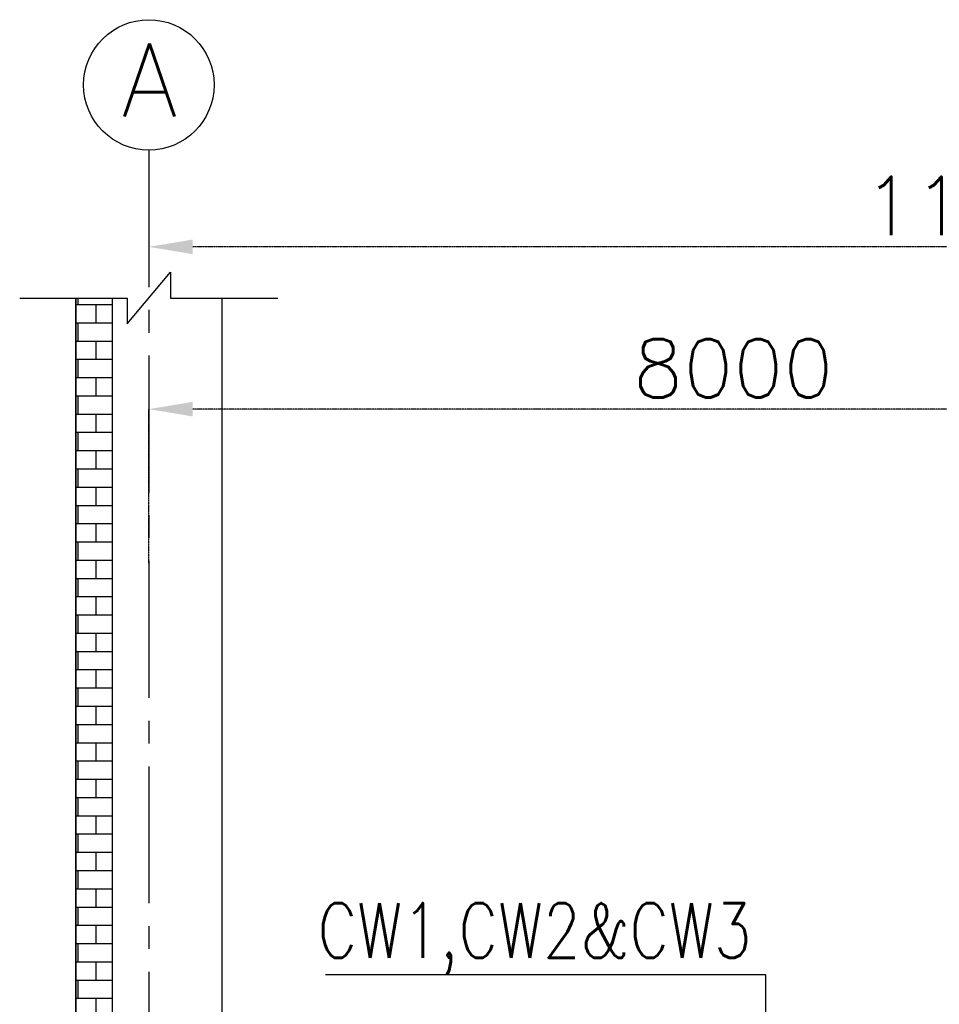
# Model space of a CAD drawing. Header units: inches. Extents: x -341304 to 31571016, y -692717 to 2132253.
# Tile 56 of 256: x 441519 to 454108, y -563255 to -549773. Entities that reach past the tile are written whole.
import ezdxf
from ezdxf.enums import TextEntityAlignment as Align

# ---------------------------------------------------------------- set-up
doc = ezdxf.new("R2010")
doc.units = ezdxf.units.IN
doc.header["$MEASUREMENT"] = 0
doc.linetypes.add('CENTER', pattern=[2, 1.25, -0.25, 0.25, -0.25])
doc.linetypes.add('CENTER2', pattern=[1.125, 0.75, -0.125, 0.125, -0.125])
for name, color, linetype in [('0-CL', 8, 'CENTER'), ('CT Basin', 4, 'Continuous'), ('CW PH Elevation', 8, 'Continuous')]:
    doc.layers.add(name, color=color, linetype=linetype)
doc.styles.add('ROMANS', font='romans')
doc.dimstyles.new('User-300', dxfattribs={"dimscale": 400, "dimtxt": 1.5, "dimasz": 1.25, "dimexe": 1, "dimexo": 1, "dimgap": 0.4, "dimtad": 1, "dimdec": 0, "dimlfac": 0.5, "dimzin": 0, "dimdsep": 46, "dimtxsty": 'ROMANS', "dimcen": 1, "dimclrd": 8, "dimclre": 8, "dimclrt": 3, "dimadec": 0, "dimazin": 0, "dimtfac": 1, "dimtdec": 0, "dimtix": 1, "dimtofl": 0, "dimtmove": 0, "dimatfit": 3, "dimfxl": 1, "dimtolj": 1, "dimtzin": 0, "dimarcsym": 0})
doc.dimstyles.new('User600', dxfattribs={"dimscale": 500, "dimtxt": 1.5, "dimasz": 1.25, "dimexe": 1, "dimexo": 1, "dimgap": 0.4, "dimtad": 1, "dimdec": 0, "dimzin": 0, "dimdsep": 46, "dimtxsty": 'ROMANS', "dimcen": 1, "dimclrd": 8, "dimclre": 8, "dimclrt": 3, "dimadec": 0, "dimazin": 0, "dimtfac": 1, "dimtdec": 0, "dimtix": 1, "dimtofl": 0, "dimtmove": 0, "dimatfit": 3, "dimfxl": 1, "dimtolj": 1, "dimtzin": 0, "dimarcsym": 0})

# ---------------------------------------------------------------- blocks, each defined once
blk = doc.blocks.new('*D655')
at = {"layer": '0-CL', "color": 8, "lineweight": -2, "transparency": 16777216}
for p, q in [((-1540854, 183145), (-1540854, 183577)), ((-1563854, 183177), (-1563854, 182777)), ((-1541454, 183177), (-1563254, 183177))]:
    blk.add_line(p, q, dxfattribs=at)
at = {"layer": '0-CL', "color": 8, "transparency": 16777216}
for points in [[(-1563254, 183277), (-1563254, 183077), (-1563854, 183177)], [(-1541454, 183277), (-1541454, 183077), (-1540854, 183177)]]:
    blk.add_solid(points, dxfattribs=at)
at = {"layer": 'Defpoints', "color": 0, "transparency": 16777216}
for p in [(-1563854, 183577), (-1563854, 183177), (-1540854, 182745)]:
    blk.add_point(p, dxfattribs=at)
at = {"layer": '0-CL', "color": 3, "transparency": 16777216, "insert": (-1552354, 183737), "char_height": 800, "attachment_point": 5, "style": 'ROMANS'}
blk.add_mtext('\\A1;11500', dxfattribs=at)
blk = doc.blocks.new('*D656')
at = {"layer": '0-CL', "color": 8, "lineweight": -2, "transparency": 16777216}
for p, q in [((-1563854, 178848), (-1563854, 180955)), ((-1548454, 180955), (-1563254, 180955)), ((-1547854, 179194), (-1547854, 180955))]:
    blk.add_line(p, q, dxfattribs=at)
at = {"layer": '0-CL', "color": 8, "transparency": 16777216}
for points in [[(-1563254, 181055), (-1563254, 180855), (-1563854, 180955)], [(-1548454, 181055), (-1548454, 180855), (-1547854, 180955)]]:
    blk.add_solid(points, dxfattribs=at)
at = {"layer": 'Defpoints', "color": 0, "transparency": 16777216}
for p in [(-1563854, 180955), (-1547854, 179194), (-1563854, 178848)]:
    blk.add_point(p, dxfattribs=at)
at = {"layer": '0-CL', "color": 3, "transparency": 16777216, "insert": (-1555854, 181515), "char_height": 800, "attachment_point": 5, "style": 'ROMANS'}
blk.add_mtext('\\A1;8000', dxfattribs=at)
blk = doc.blocks.new('Q-Q')
at = {"layer": 'CW PH Elevation'}
h = blk.add_hatch(dxfattribs=at)
h.set_pattern_fill('BRICK', scale=1000, style=0)
h.set_pattern_definition([(0, (-1211431.93, 477076.86), (0, 250), []), (90, (-1211431.93, 477076.86), (-500, 3e-14), [250, -250]), (90, (-1211181.93, 477076.86), (-500, 3e-14), [-250, 250])])
h.paths.add_polyline_path([(-1564854.1, 182475.1), (-1564354.1, 182475.1), (-1564354.1, 168984), (-1564854.1, 168984)])
at = {"color": 7}
for p, q in [((-1564854.1, 182475.1), (-1564854.1, 165111)), ((-1562854.1, 182475.1), (-1562854.1, 168984))]:
    blk.add_line(p, q, dxfattribs=at)
for points in [[(-1565622, 182475.1), (-1564148.7, 182475.1), (-1564148.7, 182121.5), (-1563559.4, 182828.7), (-1563559.4, 182475.1), (-1562086.2, 182475.1)], [(-1564354.1, 182475.1), (-1564354.1, 168984), (-1564854.1, 168984), (-1564854.1, 182475.1)]]:
    blk.add_lwpolyline(points, dxfattribs=at)
at = {"color": 2}
blk.add_circle((-1563854.1, 185394.3), 893.1, dxfattribs=at)
at = {"layer": 'CT Basin', "color": 8, "linetype": 'CENTER2', "ltscale": 2500}
blk.add_line((-1563854.1, 184501.2), (-1563854.1, 132022.7), dxfattribs=at)
at = {"color": 3, "lineweight": -2, "style": 'ROMANS'}
blk.add_text('A', height=1000, dxfattribs=at).set_placement((-1563846.3, 185463), align=Align.MIDDLE)
at = {"color": 3, "lineweight": -2, "style": 'ROMANS', "width": 0.8}
blk.add_text('CW1,CW2&CW3', height=750, dxfattribs=at).set_placement((-1561543.6, 173442))
at = {"layer": '0-CL'}
for base, p1, p2, override, picture, middle in [((-1563854.1, 183177.5), (-1540854.1, 182744.8), (-1563854.1, 183577.5), {"dimtxt": 2, "dimasz": 1.5}, '*D655', (-1552354.1, 183737.5)), ((-1563854.1, 180955.2), (-1547854.1, 179194), (-1563854.1, 178848.1), {"dimtxt": 2, "dimasz": 1.5, "dimexe": 0, "dimexo": 0, "dimtad": 3}, '*D656', (-1555854.1, 181515.2))]:
    dim = blk.add_linear_dim(base=base, p1=p1, p2=p2, angle=180, dimstyle='User-300', override=override, dxfattribs=at)
    dim.commit()
    dim.dimension.update_dxf_attribs({"geometry": picture, "text_midpoint": middle})
at = {"color": 4}
blk.add_leader([(-1555407.3, 171378.4), (-1555407.3, 173207.2), (-1561435.3, 173207.2)], dimstyle='User600', override={"dimgap": 0.4, "dimtad": 0}, dxfattribs=at)

msp = doc.modelspace()

# ---------------------------------------------------------------- block references
at = {"color": 7}
msp.add_blockref('Q-Q', (2007141.3, -736060.4), dxfattribs=at)

doc.saveas('drawing.dxf')
